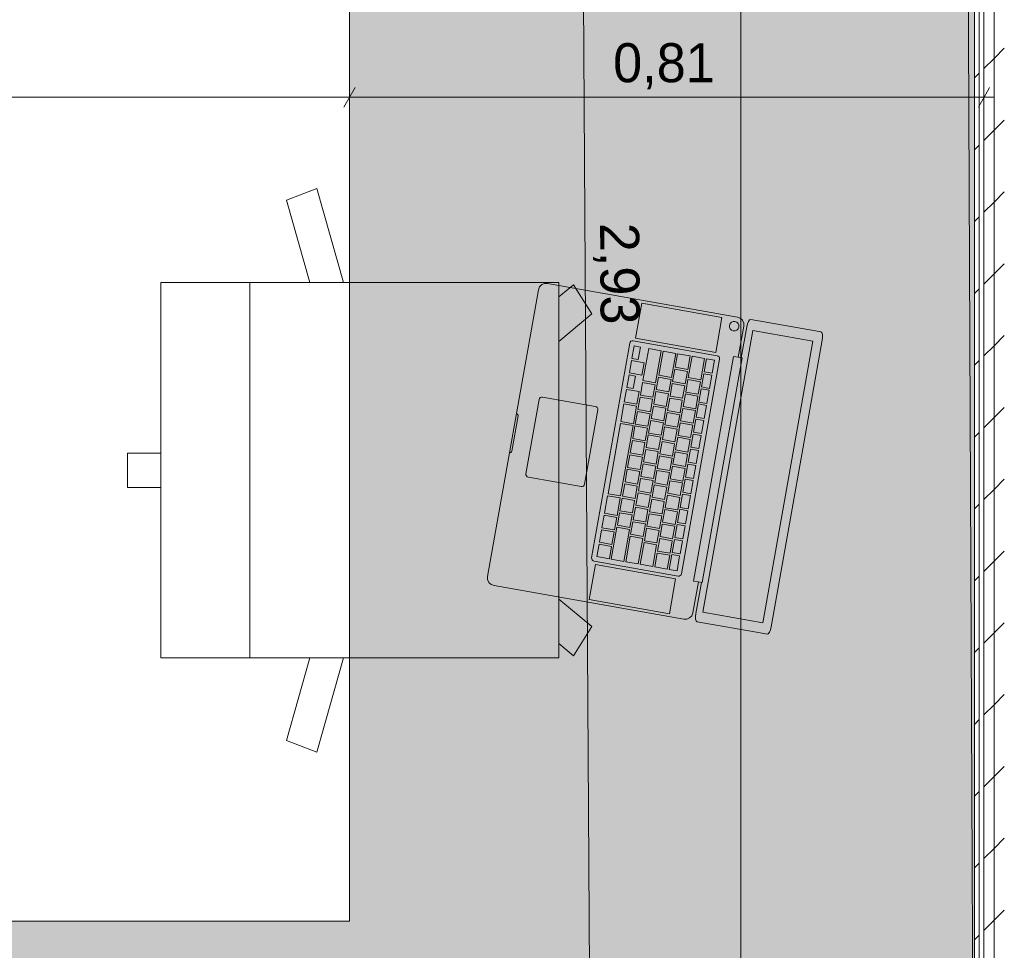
# Model space of a CAD drawing. Header units: millimetres. Extents: x -28277 to 305935, y -19284 to 4746.
# Tile 50 of 136: x -8377 to -7117, y -366 to 825. Entities that reach past the tile are written whole.
import ezdxf

# ---------------------------------------------------------------- set-up
doc = ezdxf.new("R2010")
doc.units = ezdxf.units.MM
doc.header["$MEASUREMENT"] = 0
doc.linetypes.add('Wipeout_Contour', pattern=[1000, 0, -1000])
for name, color, linetype in [('06_COT_Detalls', 7, 'Continuous'), ('Nuevo_08_E_Envans secs', 7, 'Continuous'), ('Nuevo_09_EI_Mobiliari general', 7, 'Continuous')]:
    doc.layers.add(name, color=color, linetype=linetype)
for name, color, linetype, lineweight in [('06_COT_Detalls_Pluma_Nº__1', 7, 'Continuous', 5), ('Nuevo_08_E_Envans secs_Pluma_Nº__1', 7, 'Continuous', 5), ('Nuevo_09_EI_Mobiliari general_Pluma_Nº__1', 7, 'Continuous', 5)]:
    doc.layers.add(name, color=color, linetype=linetype, lineweight=lineweight)
doc.layers.add('Nuevo_08_E_Envans secs_Pluma_Nº__171', color=171, linetype='Continuous', lineweight=13, true_color=0xaaaaff)
doc.layers.add('Nuevo_08_E_Envans secs_Pluma_Nº__177', color=7, linetype='Continuous', lineweight=15, true_color=0xf7e046)
doc.styles.add('Estilo_Generado_2', font='txt')
doc.dimstyles.new('Estilo_Generado__1', dxfattribs={"dimtxt": 50, "dimasz": 19, "dimexe": 0.18, "dimexo": 300, "dimgap": 0, "dimtad": 1, "dimlfac": 0.001, "dimzin": 0, "dimdsep": 46, "dimtxsty": 'Estilo_Generado_2', "dimblk": 'ARROWHEAD_2', "dimblk1": 'ARROWHEAD_2', "dimblk2": 'ARROWHEAD_2', "dimcen": 0.09, "dimclrd": 7, "dimclre": 7, "dimclrt": 7, "dimadec": 0, "dimazin": 0, "dimtfac": 1, "dimtdec": 4, "dimtmove": 0, "dimatfit": 3, "dimfxl": 0, "dimtolj": 1, "dimtzin": 0, "dimarcsym": 0})
doc.dimstyles.new('Estilo_Generado__2', dxfattribs={"dimtxt": 50, "dimasz": 19, "dimexe": 0.18, "dimexo": 300, "dimgap": 0, "dimtad": 1, "dimtih": 1, "dimtoh": 1, "dimlfac": 0.001, "dimzin": 0, "dimdsep": 46, "dimtxsty": 'Estilo_Generado_2', "dimblk": 'ARROWHEAD_2', "dimblk1": 'ARROWHEAD_2', "dimblk2": 'ARROWHEAD_2', "dimcen": 0.09, "dimclrd": 7, "dimclre": 7, "dimclrt": 7, "dimadec": 0, "dimazin": 0, "dimtfac": 1, "dimtdec": 4, "dimtmove": 0, "dimatfit": 3, "dimfxl": 0, "dimtolj": 1, "dimtzin": 0, "dimarcsym": 0})
pattern_1 = [(45, (0, 0), (-91.9239, 91.9239), [97.5, -32.5]), (45, (4e-14, 91.92), (-91.9239, 91.9239), [97.5, -32.5])]

# ---------------------------------------------------------------- blocks, each defined once
blk = doc.blocks.new('Silla Oficina 04 27')
at = {"layer": 'Nuevo_09_EI_Mobiliari general_Pluma_Nº__1', "color": 7, "linetype": 'Continuous', "lineweight": 5}
for p, q in [((335.5, 589.5), (335.5, 546.8)), ((335.5, 589.5), (379.5, 589.5)), ((379.5, 589.5), (379.5, 546.8)), ((597.6, 546.8), (117.3, 546.8)), ((117.3, 546.8), (117.3, 37.5)), ((117.3, 546.8), (117.3, 37.5)), ((597.6, 546.8), (597.6, 37.5)), ((597.6, 37.5), (597.6, 546.8)), ((597.6, 546.8), (597.6, 37.5)), ((117.3, 433.1), (597.6, 433.1)), ((-3.2, 347.1), (11.5, 386.1)), ((11.5, 386.1), (117.3, 356.4)), ((703.4, 386.1), (597.6, 356.4)), ((718.1, 347.1), (703.4, 386.1)), ((117.3, 313.2), (-3.2, 347.1)), ((597.6, 313.2), (718.1, 347.1)), ((117.3, 37.5), (597.6, 37.5)), ((119.9, 18.7), (135.6, 37.5)), ((157.3, -4.7), (192.7, 37.5)), ((557.7, -4.7), (522.2, 37.5)), ((595, 18.7), (579.3, 37.5)), ((119.9, 18.7), (157.3, -4.7)), ((595, 18.7), (557.7, -4.7))]:
    blk.add_line(p, q, dxfattribs=at)
blk = doc.blocks.new('Forjado_2_5', base_point=(-12282.8, 1963.6))
at = {"layer": 'Nuevo_09_EI_Mobiliari general', "linetype": 'Continuous', "lineweight": 0, "true_color": 0xffffff}
blk.add_hatch(color=7, dxfattribs=at).paths.add_polyline_path([(-12282.8, 1963.6), (-12282.8, -1129), (-7154.4, -1129), (-7167.9, 1963.6), (-7955.1, 1963.6), (-7955.1, -329), (-11482.8, -329), (-11482.8, 1963.6)])
at = {"layer": 'Nuevo_09_EI_Mobiliari general_Pluma_Nº__1', "color": 7, "linetype": 'Continuous', "lineweight": 5, "flags": 128}
blk.add_lwpolyline([(-12282.8, 1963.6), (-12282.8, -1129), (-7154.4, -1129), (-7167.9, 1963.6), (-7955.1, 1963.6), (-7955.1, -329), (-11482.8, -329), (-11482.8, 1963.6)], close=True, dxfattribs=at)
blk = doc.blocks.new('Muro_6_5', base_point=(-7021.1, 1963.6))
at = {"color": 254, "linetype": 'Wipeout_Contour', "lineweight": 0, "ltscale": 29188.446177}
blk.add_wipeout([(-7130.1, 1988.6), (-7130.1, -1034), (-7117.1, -1034), (-7117.1, 1988.6)], dxfattribs=at).dxf.layer = 'Nuevo_08_E_Envans secs'
at = {"layer": 'Nuevo_08_E_Envans secs_Pluma_Nº__177', "linetype": 'Continuous', "lineweight": 15, "true_color": 0xf7e046}
h = blk.add_hatch(dxfattribs=at)
h.set_pattern_fill('Panellat_HPL_0005', color=53, style=0, pattern_type=2)
h.set_pattern_definition(pattern_1)
h.paths.add_polyline_path([(-7130.1, 1988.6), (-7130.1, -1034), (-7117.1, -1034), (-7117.1, 1988.6)])
at = {"color": 254, "linetype": 'Wipeout_Contour', "lineweight": 0, "ltscale": 29232.263069}
blk.add_wipeout([(-7143.1, 1975.6), (-7143.1, -1034), (-7130.1, -1034), (-7130.1, 1975.6)], dxfattribs=at).dxf.layer = 'Nuevo_08_E_Envans secs'
at = {"layer": 'Nuevo_08_E_Envans secs_Pluma_Nº__177', "linetype": 'Continuous', "lineweight": 15, "true_color": 0xf7e046}
h = blk.add_hatch(dxfattribs=at)
h.set_pattern_fill('Panellat_HPL_0005', color=53, style=0, pattern_type=2)
h.set_pattern_definition(pattern_1)
h.paths.add_polyline_path([(-7143.1, 1975.6), (-7143.1, -1034), (-7130.1, -1034), (-7130.1, 1975.6)])
at = {"layer": 'Nuevo_08_E_Envans secs_Pluma_Nº__1', "color": 7, "linetype": 'Continuous', "lineweight": 5}
blk.add_line((-7130.1, -1034), (-7130.1, 1975.6), dxfattribs=at)
at = {"color": 254, "linetype": 'Wipeout_Contour', "lineweight": 0, "ltscale": 29286.449227}
blk.add_wipeout([(-7155.1, 1963.6), (-7155.1, -1034), (-7149.1, -1034), (-7149.1, 1963.6)], dxfattribs=at).dxf.layer = 'Nuevo_08_E_Envans secs'
at = {"layer": 'Nuevo_08_E_Envans secs_Pluma_Nº__171', "linetype": 'Continuous', "lineweight": 13, "true_color": 0xaaaaff}
h = blk.add_hatch(dxfattribs=at)
h.set_pattern_fill('Panellat_HPL_0005', color=161, style=0, pattern_type=2)
h.set_pattern_definition(pattern_1)
h.paths.add_polyline_path([(-7155.1, 1963.6), (-7155.1, -1034), (-7149.1, -1034), (-7149.1, 1963.6)])
at = {"layer": 'Nuevo_08_E_Envans secs_Pluma_Nº__1', "color": 7, "linetype": 'Continuous', "lineweight": 5}
for p, q in [((-7143.1, -1034), (-7143.1, 1969.6)), ((-7149.1, -1034), (-7149.1, 1963.6))]:
    blk.add_line(p, q, dxfattribs=at)
at = {"layer": 'Nuevo_08_E_Envans secs_Pluma_Nº__1', "color": 7, "linetype": 'Continuous', "lineweight": 5, "flags": 128}
blk.add_lwpolyline([(-7155.1, 1963.6), (-7155.1, -1034)], dxfattribs=at)
blk = doc.blocks.new('*D71')
at = {"layer": '06_COT_Detalls_Pluma_Nº__1', "color": 7, "linetype": 'Continuous', "lineweight": 5}
for p, q in [((-7649.9, 1955.1), (-7675, 1969.4)), ((-7662.5, 1962.3), (-7662.5, 1974.5)), ((-7643.7, 1962.4), (-7681.2, 1962.1)), ((-7644.3, -970.3), (-7662.5, 1962.3)), ((-7625.5, -970.1), (-7663, -970.4)), ((-7656.8, -963.1), (-7631.7, -977.4)), ((-7644.2, -982.5), (-7644.3, -970.3))]:
    blk.add_line(p, q, dxfattribs=at)
at = {"layer": '06_COT_Detalls_Pluma_Nº__1', "color": 7, "lineweight": 5, "insert": (-7643.8, 564.8), "char_height": 50, "attachment_point": 7, "rotation": 270.3547, "style": 'Estilo_Generado_2'}
blk.add_mtext('\\A1;{\\pql;\\fGotham Book|b0|i0|c0|p0;\\W1.000000;2,93}', dxfattribs=at)
blk = doc.blocks.new('ARROWHEAD_2')
at = {"color": 0, "linetype": 'Continuous', "lineweight": 0}
for p, q in [((0, 0), (-1, 0)), ((-0.378, -0.655), (0.378, 0.655))]:
    blk.add_line(p, q, dxfattribs=at)
blk = doc.blocks.new('MacBook 27')
at = {"layer": 'Nuevo_09_EI_Mobiliari general_Pluma_Nº__1', "color": 7, "linetype": 'Continuous', "lineweight": 5}
for p, q in [((0, 365.3), (0.8, 366.6)), ((0.8, 366.6), (3, 367.8)), ((3, 367.8), (6.3, 368.5)), ((6.3, 368.5), (10.2, 368.8)), ((10.2, 368.8), (382.8, 368.8)), ((382.8, 368.8), (386.7, 368.5)), ((386.7, 368.5), (390, 367.8)), ((390, 367.8), (392.2, 366.6)), ((392.2, 366.6), (392.9, 365.3)), ((0, 358.6), (0, 365.3)), ((0, 274.3), (0, 358.6)), ((13.3, 357.5), (379.6, 357.5)), ((13.3, 279.3), (13.3, 357.5)), ((379.6, 357.5), (379.6, 279.3)), ((392.9, 365.3), (392.9, 358.6)), ((392.9, 358.6), (392.9, 274.3)), ((379.6, 279.3), (13.3, 279.3)), ((0.8, 272.9), (0, 274.3)), ((3, 271.8), (0.8, 272.9)), ((6.3, 271.1), (3, 271.8)), ((6.3, 266.2), (3, 264)), ((10.2, 270.8), (6.3, 271.1)), ((10.2, 267), (6.3, 266.2)), ((50.4, 270.8), (10.2, 270.8)), ((50.4, 267), (10.2, 267)), ((50.4, 271.9), (342.5, 271.9)), ((50.4, 267), (50.4, 271.9)), ((50.4, 260.6), (50.4, 267)), ((342.5, 267), (342.5, 271.9)), ((382.8, 270.8), (342.5, 270.8)), ((382.8, 267), (342.5, 267)), ((342.5, 267), (342.5, 260.6)), ((386.7, 271.1), (382.8, 270.8)), ((386.7, 266.2), (382.8, 267)), ((390, 271.8), (386.7, 271.1)), ((390, 264), (386.7, 266.2)), ((392.2, 272.9), (390, 271.8)), ((392.9, 274.3), (392.2, 272.9)), ((0.8, 260.7), (0, 256.8)), ((0, 256.8), (0, 10.2)), ((3, 264), (0.8, 260.7)), ((342.5, 260.6), (50.4, 260.6)), ((375.1, 257.1), (374.6, 254.8)), ((374.6, 254.8), (375.1, 252.4)), ((376.4, 259.1), (375.1, 257.1)), ((375.1, 252.4), (376.4, 250.5)), ((378.4, 260.4), (376.4, 259.1)), ((380.7, 260.9), (378.4, 260.4)), ((383.1, 260.4), (380.7, 260.9)), ((385.1, 259.1), (383.1, 260.4)), ((386.4, 257.1), (385.1, 259.1)), ((385.1, 250.5), (386.4, 252.4)), ((386.8, 254.8), (386.4, 257.1)), ((386.4, 252.4), (386.8, 254.8)), ((392.2, 260.7), (390, 264)), ((392.9, 256.8), (392.2, 260.7)), ((392.9, 10.2), (392.9, 256.8)), ((53.5, 241.5), (53.2, 240)), ((53.2, 240), (53.2, 130.8)), ((54.3, 242.7), (53.5, 241.5)), ((55.6, 243.5), (54.3, 242.7)), ((57, 243.8), (55.6, 243.5)), ((335.9, 243.8), (57, 243.8)), ((337.4, 243.5), (335.9, 243.8)), ((338.6, 242.7), (337.4, 243.5)), ((339.4, 241.5), (338.6, 242.7)), ((339.7, 240), (339.4, 241.5)), ((339.7, 130.8), (339.7, 240)), ((376.4, 250.5), (378.4, 249.1)), ((378.4, 249.1), (380.7, 248.7)), ((380.7, 248.7), (383.1, 249.1)), ((383.1, 249.1), (385.1, 250.5)), ((49.4, 237.5), (3.8, 237.5)), ((3.8, 237.5), (3.8, 133.3)), ((49.4, 133.3), (49.4, 237.5)), ((59.6, 237.5), (59.6, 227.3)), ((79.1, 237.5), (59.6, 237.5)), ((59.6, 227.3), (79.1, 227.3)), ((79.1, 227.3), (79.1, 237.5)), ((98.7, 237.5), (81.7, 237.5)), ((81.7, 237.5), (81.7, 227.3)), ((81.7, 227.3), (98.7, 227.3)), ((98.7, 227.3), (98.7, 237.5)), ((101.2, 237.5), (101.2, 227.3)), ((118.2, 237.5), (101.2, 237.5)), ((101.2, 227.3), (118.2, 227.3)), ((118.2, 227.3), (118.2, 237.5)), ((137.8, 237.5), (120.8, 237.5)), ((120.8, 237.5), (120.8, 227.3)), ((120.8, 227.3), (137.8, 227.3)), ((137.8, 227.3), (137.8, 237.5)), ((140.3, 237.5), (140.3, 227.3)), ((157.4, 237.5), (140.3, 237.5)), ((140.3, 227.3), (157.4, 227.3)), ((157.4, 227.3), (157.4, 237.5)), ((159.9, 237.5), (159.9, 227.3)), ((176.9, 237.5), (159.9, 237.5)), ((159.9, 227.3), (176.9, 227.3)), ((176.9, 227.3), (176.9, 237.5)), ((179.5, 237.5), (179.5, 227.3)), ((196.5, 237.5), (179.5, 237.5)), ((179.5, 227.3), (196.5, 227.3)), ((196.5, 227.3), (196.5, 237.5)), ((216, 237.5), (199, 237.5)), ((199, 237.5), (199, 227.3)), ((199, 227.3), (216, 227.3)), ((216, 227.3), (216, 237.5)), ((218.6, 237.5), (218.6, 227.3)), ((235.6, 237.5), (218.6, 237.5)), ((218.6, 227.3), (235.6, 227.3)), ((235.6, 227.3), (235.6, 237.5)), ((255.1, 237.5), (238.1, 237.5)), ((238.1, 237.5), (238.1, 227.3)), ((238.1, 227.3), (255.1, 227.3)), ((255.1, 227.3), (255.1, 237.5)), ((274.7, 237.5), (257.7, 237.5)), ((257.7, 237.5), (257.7, 227.3)), ((257.7, 227.3), (274.7, 227.3)), ((274.7, 227.3), (274.7, 237.5)), ((277.2, 237.5), (277.2, 227.3)), ((294.3, 237.5), (277.2, 237.5)), ((277.2, 227.3), (294.3, 227.3)), ((294.3, 227.3), (294.3, 237.5)), ((296.8, 237.5), (296.8, 227.3)), ((313.8, 237.5), (296.8, 237.5)), ((296.8, 227.3), (313.8, 227.3)), ((313.8, 227.3), (313.8, 237.5)), ((316.4, 237.5), (316.4, 227.3)), ((333.4, 237.5), (316.4, 237.5)), ((316.4, 227.3), (333.4, 227.3)), ((333.4, 227.3), (333.4, 237.5)), ((343.5, 133.3), (343.5, 237.5)), ((343.5, 237.5), (389.1, 237.5)), ((389.1, 237.5), (389.1, 133.3)), ((59.6, 224.8), (59.6, 208.5)), ((77.6, 224.8), (59.6, 224.8)), ((77.6, 208.5), (77.6, 224.8)), ((96.4, 224.8), (80.1, 224.8)), ((80.1, 224.8), (80.1, 208.5)), ((96.4, 208.5), (96.4, 224.8)), ((115.2, 224.8), (98.9, 224.8)), ((98.9, 224.8), (98.9, 208.5)), ((115.2, 208.5), (115.2, 224.8)), ((134, 224.8), (117.7, 224.8)), ((117.7, 224.8), (117.7, 208.5)), ((134, 208.5), (134, 224.8)), ((152.8, 224.8), (136.5, 224.8)), ((136.5, 224.8), (136.5, 208.5)), ((152.8, 208.5), (152.8, 224.8)), ((171.6, 224.8), (155.3, 224.8)), ((155.3, 224.8), (155.3, 208.5)), ((171.6, 208.5), (171.6, 224.8)), ((190.4, 224.8), (174.1, 224.8)), ((174.1, 224.8), (174.1, 208.5)), ((190.4, 208.5), (190.4, 224.8)), ((209.2, 224.8), (192.9, 224.8)), ((192.9, 224.8), (192.9, 208.5)), ((209.2, 208.5), (209.2, 224.8)), ((211.7, 224.8), (211.7, 208.5)), ((228, 224.8), (211.7, 224.8)), ((228, 208.5), (228, 224.8)), ((246.8, 224.8), (230.5, 224.8)), ((230.5, 224.8), (230.5, 208.5)), ((246.8, 208.5), (246.8, 224.8)), ((249.3, 224.8), (249.3, 208.5)), ((265.6, 224.8), (249.3, 224.8)), ((265.6, 208.5), (265.6, 224.8)), ((284.4, 224.8), (268.1, 224.8)), ((268.1, 224.8), (268.1, 208.5)), ((284.4, 208.5), (284.4, 224.8)), ((303.1, 224.8), (286.9, 224.8)), ((286.9, 224.8), (286.9, 208.5)), ((303.1, 208.5), (303.1, 224.8)), ((305.7, 224.8), (305.7, 208.5)), ((333.4, 224.8), (305.7, 224.8)), ((333.4, 208.5), (333.4, 224.8)), ((59.6, 208.5), (77.6, 208.5)), ((59.6, 206), (59.6, 189.7)), ((87.8, 206), (59.6, 206)), ((80.1, 208.5), (96.4, 208.5)), ((87.8, 189.7), (87.8, 206)), ((106.6, 206), (90.3, 206)), ((90.3, 206), (90.3, 189.7)), ((98.9, 208.5), (115.2, 208.5)), ((106.6, 189.7), (106.6, 206)), ((109.1, 206), (109.1, 189.7)), ((125.3, 206), (109.1, 206)), ((117.7, 208.5), (134, 208.5)), ((125.3, 189.7), (125.3, 206)), ((144.1, 206), (127.9, 206)), ((127.9, 206), (127.9, 189.7)), ((136.5, 208.5), (152.8, 208.5)), ((144.1, 189.7), (144.1, 206)), ((162.9, 206), (146.7, 206)), ((146.7, 206), (146.7, 189.7)), ((155.3, 208.5), (171.6, 208.5)), ((162.9, 189.7), (162.9, 206)), ((181.7, 206), (165.5, 206)), ((165.5, 206), (165.5, 189.7)), ((174.1, 208.5), (190.4, 208.5)), ((181.7, 189.7), (181.7, 206)), ((200.5, 206), (184.3, 206)), ((184.3, 206), (184.3, 189.7)), ((192.9, 208.5), (209.2, 208.5)), ((200.5, 189.7), (200.5, 206)), ((219.3, 206), (203.1, 206)), ((203.1, 206), (203.1, 189.7)), ((211.7, 208.5), (228, 208.5)), ((219.3, 189.7), (219.3, 206)), ((238.1, 206), (221.9, 206)), ((221.9, 206), (221.9, 189.7)), ((230.5, 208.5), (246.8, 208.5)), ((238.1, 189.7), (238.1, 206)), ((256.9, 206), (240.7, 206)), ((240.7, 206), (240.7, 189.7)), ((249.3, 208.5), (265.6, 208.5)), ((256.9, 189.7), (256.9, 206)), ((275.7, 206), (259.5, 206)), ((259.5, 206), (259.5, 189.7)), ((268.1, 208.5), (284.4, 208.5)), ((275.7, 189.7), (275.7, 206)), ((294.5, 206), (278.3, 206)), ((278.3, 206), (278.3, 189.7)), ((286.9, 208.5), (303.1, 208.5)), ((294.5, 189.7), (294.5, 206)), ((297.1, 206), (297.1, 189.7)), ((313.3, 206), (297.1, 206)), ((305.7, 208.5), (333.4, 208.5)), ((313.3, 189.7), (313.3, 206)), ((315.8, 206), (315.8, 189.7)), ((333.4, 206), (315.8, 206)), ((333.4, 189.7), (333.4, 206)), ((59.6, 189.7), (87.8, 189.7)), ((90.3, 189.7), (106.6, 189.7)), ((109.1, 189.7), (125.3, 189.7)), ((127.9, 189.7), (144.1, 189.7)), ((146.7, 189.7), (162.9, 189.7)), ((165.5, 189.7), (181.7, 189.7)), ((184.3, 189.7), (200.5, 189.7)), ((203.1, 189.7), (219.3, 189.7)), ((221.9, 189.7), (238.1, 189.7)), ((240.7, 189.7), (256.9, 189.7)), ((259.5, 189.7), (275.7, 189.7)), ((278.3, 189.7), (294.5, 189.7)), ((297.1, 189.7), (313.3, 189.7)), ((315.8, 189.7), (333.4, 189.7)), ((59.6, 187.2), (59.6, 170.9)), ((92.8, 187.2), (59.6, 187.2)), ((92.8, 170.9), (92.8, 187.2)), ((95.4, 187.2), (95.4, 170.9)), ((111.6, 187.2), (95.4, 187.2)), ((111.6, 170.9), (111.6, 187.2)), ((130.4, 187.2), (114.2, 187.2)), ((114.2, 187.2), (114.2, 170.9)), ((130.4, 170.9), (130.4, 187.2)), ((149.2, 187.2), (133, 187.2)), ((133, 187.2), (133, 170.9)), ((149.2, 170.9), (149.2, 187.2)), ((168, 187.2), (151.8, 187.2)), ((151.8, 187.2), (151.8, 170.9)), ((168, 170.9), (168, 187.2)), ((170.6, 187.2), (170.6, 170.9)), ((186.8, 187.2), (170.6, 187.2)), ((186.8, 170.9), (186.8, 187.2)), ((205.6, 187.2), (189.4, 187.2)), ((189.4, 187.2), (189.4, 170.9)), ((205.6, 170.9), (205.6, 187.2)), ((224.4, 187.2), (208.2, 187.2)), ((208.2, 187.2), (208.2, 170.9)), ((224.4, 170.9), (224.4, 187.2)), ((243.2, 187.2), (226.9, 187.2)), ((226.9, 187.2), (226.9, 170.9)), ((243.2, 170.9), (243.2, 187.2)), ((262, 187.2), (245.7, 187.2)), ((245.7, 187.2), (245.7, 170.9)), ((262, 170.9), (262, 187.2)), ((280.8, 187.2), (264.5, 187.2)), ((264.5, 187.2), (264.5, 170.9)), ((280.8, 170.9), (280.8, 187.2)), ((299.6, 187.2), (283.3, 187.2)), ((283.3, 187.2), (283.3, 170.9)), ((299.6, 170.9), (299.6, 187.2)), ((302.1, 187.2), (302.1, 170.9)), ((333.4, 187.2), (302.1, 187.2)), ((333.4, 170.9), (333.4, 187.2)), ((59.6, 170.9), (92.8, 170.9)), ((59.6, 168.4), (59.6, 152.1)), ((101.2, 168.4), (59.6, 168.4)), ((95.4, 170.9), (111.6, 170.9)), ((101.2, 152.1), (101.2, 168.4)), ((120, 168.4), (103.8, 168.4)), ((103.8, 168.4), (103.8, 152.1)), ((114.2, 170.9), (130.4, 170.9)), ((120, 152.1), (120, 168.4)), ((138.8, 168.4), (122.6, 168.4)), ((122.6, 168.4), (122.6, 152.1)), ((133, 170.9), (149.2, 170.9)), ((138.8, 152.1), (138.8, 168.4)), ((141.4, 168.4), (141.4, 152.1)), ((157.6, 168.4), (141.4, 168.4)), ((151.8, 170.9), (168, 170.9)), ((157.6, 152.1), (157.6, 168.4)), ((176.4, 168.4), (160.1, 168.4)), ((160.1, 168.4), (160.1, 152.1)), ((170.6, 170.9), (186.8, 170.9)), ((176.4, 152.1), (176.4, 168.4)), ((195.2, 168.4), (178.9, 168.4)), ((178.9, 168.4), (178.9, 152.1)), ((189.4, 170.9), (205.6, 170.9)), ((195.2, 152.1), (195.2, 168.4)), ((214, 168.4), (197.7, 168.4)), ((197.7, 168.4), (197.7, 152.1)), ((208.2, 170.9), (224.4, 170.9)), ((214, 152.1), (214, 168.4)), ((232.8, 168.4), (216.5, 168.4)), ((216.5, 168.4), (216.5, 152.1)), ((226.9, 170.9), (243.2, 170.9)), ((232.8, 152.1), (232.8, 168.4)), ((235.3, 168.4), (235.3, 152.1)), ((251.6, 168.4), (235.3, 168.4)), ((245.7, 170.9), (262, 170.9)), ((251.6, 152.1), (251.6, 168.4)), ((270.4, 168.4), (254.1, 168.4)), ((254.1, 168.4), (254.1, 152.1)), ((264.5, 170.9), (280.8, 170.9)), ((270.4, 152.1), (270.4, 168.4)), ((289.2, 168.4), (272.9, 168.4)), ((272.9, 168.4), (272.9, 152.1)), ((283.3, 170.9), (299.6, 170.9)), ((289.2, 152.1), (289.2, 168.4)), ((291.7, 168.4), (291.7, 152.1)), ((333.4, 168.4), (291.7, 168.4)), ((302.1, 170.9), (333.4, 170.9)), ((333.4, 152.1), (333.4, 168.4)), ((59.6, 152.1), (101.2, 152.1)), ((103.8, 152.1), (120, 152.1)), ((122.6, 152.1), (138.8, 152.1)), ((141.4, 152.1), (157.6, 152.1)), ((160.1, 152.1), (176.4, 152.1)), ((178.9, 152.1), (195.2, 152.1)), ((197.7, 152.1), (214, 152.1)), ((216.5, 152.1), (232.8, 152.1)), ((235.3, 152.1), (251.6, 152.1)), ((254.1, 152.1), (270.4, 152.1)), ((272.9, 152.1), (289.2, 152.1)), ((291.7, 152.1), (333.4, 152.1)), ((75.8, 149.6), (59.6, 149.6)), ((59.6, 149.6), (59.6, 133.3)), ((75.8, 133.3), (75.8, 149.6)), ((94.6, 149.6), (78.4, 149.6)), ((78.4, 149.6), (78.4, 133.3)), ((94.6, 133.3), (94.6, 149.6)), ((113.4, 149.6), (97.2, 149.6)), ((97.2, 149.6), (97.2, 133.3)), ((113.4, 133.3), (113.4, 149.6)), ((116, 149.6), (116, 133.3)), ((138.8, 149.6), (116, 149.6)), ((138.8, 133.3), (138.8, 149.6)), ((232.8, 149.6), (141.4, 149.6)), ((141.4, 149.6), (141.4, 133.3)), ((232.8, 133.3), (232.8, 149.6)), ((258.2, 149.6), (235.3, 149.6)), ((235.3, 149.6), (235.3, 133.3)), ((258.2, 133.3), (258.2, 149.6)), ((277, 149.6), (260.7, 149.6)), ((260.7, 149.6), (260.7, 133.3)), ((277, 133.3), (277, 149.6)), ((295.8, 141.5), (279.5, 141.5)), ((279.5, 141.5), (279.5, 133.3)), ((295.8, 133.3), (295.8, 141.5)), ((298.3, 149.6), (298.3, 133.3)), ((314.6, 149.6), (298.3, 149.6)), ((314.6, 133.3), (314.6, 149.6)), ((333.4, 141.5), (317.1, 141.5)), ((317.1, 141.5), (317.1, 133.3)), ((333.4, 133.3), (333.4, 141.5)), ((3.8, 133.3), (49.4, 133.3)), ((53.2, 130.8), (53.5, 129.4)), ((53.5, 129.4), (54.3, 128.1)), ((54.3, 128.1), (55.6, 127.3)), ((55.6, 127.3), (57, 127)), ((57, 127), (335.9, 127)), ((59.6, 133.3), (75.8, 133.3)), ((78.4, 133.3), (94.6, 133.3)), ((97.2, 133.3), (113.4, 133.3)), ((116, 133.3), (138.8, 133.3)), ((141.4, 133.3), (232.8, 133.3)), ((235.3, 133.3), (258.2, 133.3)), ((260.7, 133.3), (277, 133.3)), ((279.5, 133.3), (295.8, 133.3)), ((298.3, 133.3), (314.6, 133.3)), ((317.1, 133.3), (333.4, 133.3)), ((335.9, 127), (337.4, 127.3)), ((337.4, 127.3), (338.6, 128.1)), ((338.6, 128.1), (339.4, 129.4)), ((339.4, 129.4), (339.7, 130.8)), ((389.1, 133.3), (343.5, 133.3)), ((146.8, 101.3), (145.5, 100.5)), ((148.2, 101.6), (146.8, 101.3)), ((244.7, 101.6), (148.2, 101.6)), ((246.2, 101.3), (244.7, 101.6)), ((247.4, 100.5), (246.2, 101.3)), ((144.7, 99.2), (144.4, 97.8)), ((144.4, 97.8), (144.4, 29.2)), ((145.5, 100.5), (144.7, 99.2)), ((248.2, 99.2), (247.4, 100.5)), ((248.5, 97.8), (248.2, 99.2)), ((248.5, 29.2), (248.5, 97.8)), ((144.4, 29.2), (144.7, 27.8)), ((144.7, 27.8), (145.5, 26.5)), ((145.5, 26.5), (146.8, 25.7)), ((146.8, 25.7), (148.2, 25.4)), ((148.2, 25.4), (244.7, 25.4)), ((244.7, 25.4), (246.2, 25.7)), ((246.2, 25.7), (247.4, 26.5)), ((247.4, 26.5), (248.2, 27.8)), ((248.2, 27.8), (248.5, 29.2)), ((0, 10.2), (0.8, 6.3)), ((0.8, 6.3), (3, 3)), ((3, 3), (6.3, 0.8)), ((6.3, 0.8), (10.2, 0)), ((10.2, 0), (382.8, 0)), ((171.3, 0.9), (171.1, 0)), ((171.8, 1.7), (171.3, 0.9)), ((172.6, 2.3), (171.8, 1.7)), ((173.6, 2.5), (172.6, 2.3)), ((219.3, 2.5), (173.6, 2.5)), ((220.3, 2.3), (219.3, 2.5)), ((221.1, 1.7), (220.3, 2.3)), ((221.7, 0.9), (221.1, 1.7)), ((221.9, 0), (221.7, 0.9)), ((382.8, 0), (386.7, 0.8)), ((386.7, 0.8), (390, 3)), ((390, 3), (392.2, 6.3)), ((392.2, 6.3), (392.9, 10.2))]:
    blk.add_line(p, q, dxfattribs=at)
blk = doc.blocks.new('Forjado_3_5', base_point=(-7155.1, 1963.6))
at = {"layer": 'Nuevo_09_EI_Mobiliari general', "linetype": 'Continuous', "lineweight": 0, "true_color": 0xffffff}
blk.add_hatch(color=7, dxfattribs=at).paths.add_polyline_path([(-7155.1, 1963.6), (-7454.3, 1963.6), (-7454.3, -969), (-7155.1, -969)])
at = {"layer": 'Nuevo_09_EI_Mobiliari general_Pluma_Nº__1', "color": 7, "linetype": 'Continuous', "lineweight": 5, "flags": 128}
blk.add_lwpolyline([(-7155.1, 1963.6), (-7454.3, 1963.6), (-7454.3, -969), (-7155.1, -969)], close=True, dxfattribs=at)
blk = doc.blocks.new('*D82')
at = {"layer": '06_COT_Detalls_Pluma_Nº__1', "color": 7, "linetype": 'Continuous', "lineweight": 5}
for p, q in [((-11482.8, -29), (-11482.8, 744.4)), ((-7955.1, -29), (-7955.1, 744.4)), ((-11475.6, 738.1), (-11490.1, 713.1)), ((-7947.9, 738.1), (-7962.3, 713.1)), ((-11482.8, 725.6), (-7955.1, 725.6))]:
    blk.add_line(p, q, dxfattribs=at)
at = {"layer": '06_COT_Detalls_Pluma_Nº__1', "color": 7, "lineweight": 5, "insert": (-9787.7, 735.6), "char_height": 50, "attachment_point": 7, "style": 'Estilo_Generado_2'}
blk.add_mtext('\\A1;{\\pql;\\fGotham Book|b0|i0|c0|p0;\\W1.000000;3,53}', dxfattribs=at)
blk = doc.blocks.new('*D83')
at = {"layer": '06_COT_Detalls_Pluma_Nº__1', "color": 7, "linetype": 'Continuous', "lineweight": 5}
for p, q in [((-7955.1, -29), (-7955.1, 744.4)), ((-7143.1, 706.9), (-7143.1, 744.4)), ((-7947.9, 738.1), (-7962.3, 713.1)), ((-7150.3, 713.1), (-7135.9, 738.1)), ((-7955.1, 725.6), (-7143.1, 725.6)), ((-7143.1, 725.6), (-7130.9, 725.6))]:
    blk.add_line(p, q, dxfattribs=at)
at = {"layer": '06_COT_Detalls_Pluma_Nº__1', "color": 7, "lineweight": 5, "insert": (-7617.8, 735.6), "char_height": 50, "attachment_point": 7, "style": 'Estilo_Generado_2'}
blk.add_mtext('\\A1;{\\pql;\\fGotham Book|b0|i0|c0|p0;\\W1.000000;0,81}', dxfattribs=at)

msp = doc.modelspace()

# ---------------------------------------------------------------- block references
at = {"layer": 'Nuevo_09_EI_Mobiliari general', "color": 7, "linetype": 'Continuous', "lineweight": 5}
msp.add_blockref('Forjado_2_5', (-12282.835, 1963.555), dxfattribs=at)
at = {"layer": 'Nuevo_09_EI_Mobiliari general', "color": 252, "linetype": 'Continuous', "lineweight": 5, "xscale": -0.9999999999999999, "zscale": 1000, "rotation": 259.9383253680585}
msp.add_blockref('MacBook 27', (-7780.298, 102.331), dxfattribs=at)
at = {"layer": 'Nuevo_09_EI_Mobiliari general_Pluma_Nº__1', "color": 7, "linetype": 'Continuous', "lineweight": 5, "zscale": 1000, "rotation": 90}
msp.add_blockref('Silla Oficina 04 27', (-7649.733, -109.241), dxfattribs=at)

# ---------------------------------------------------------------- dimensions: what is measured, and where the dimension line sits
at = {"layer": '06_COT_Detalls', "color": 7, "linetype": 'Continuous', "lineweight": 5}
dim = msp.add_linear_dim(base=(-7662.45, 1962.266), p1=(-7436.109, -968.976), p2=(-7454.266, 1963.555), angle=90.354737, dimstyle='Estilo_Generado__1', dxfattribs=at)
dim.commit()
dim.dimension.update_dxf_attribs({"geometry": '*D71', "text_midpoint": (-7618.397, 500.181), "dimtype": 160, "text_rotation": 270.354737})
dim = msp.add_linear_dim(base=(-7955.107, 725.645), p1=(-11482.835, -328.976), p2=(-7955.107, -328.976), dimstyle='Estilo_Generado__2', dxfattribs=at)
dim.commit()
dim.dimension.update_dxf_attribs({"geometry": '*D82', "text_midpoint": (-9722.935, 760.645), "dimtype": 160})

# ---------------------------------------------------------------- next in the draw order: block references
at = {"layer": 'Nuevo_08_E_Envans secs', "color": 7, "lineweight": 20}
msp.add_blockref('Muro_6_5', (-7021.107, 1963.555), dxfattribs=at)

# ---------------------------------------------------------------- next in the draw order: block references
at = {"layer": 'Nuevo_09_EI_Mobiliari general', "color": 7, "linetype": 'Continuous', "lineweight": 5}
msp.add_blockref('Forjado_3_5', (-7155.107, 1963.555), dxfattribs=at)

# ---------------------------------------------------------------- next in the draw order: dimensions: what is measured, and where the dimension line sits
at = {"layer": '06_COT_Detalls', "color": 7, "linetype": 'Continuous', "lineweight": 5}
dim = msp.add_linear_dim(base=(-7143.107, 725.645), p1=(-7955.107, -328.976), p2=(-7143.107, 725.645), dimstyle='Estilo_Generado__2', dxfattribs=at)
dim.commit()
dim.dimension.update_dxf_attribs({"geometry": '*D83', "text_midpoint": (-7553.071, 760.645), "dimtype": 160})

doc.saveas('drawing.dxf')
